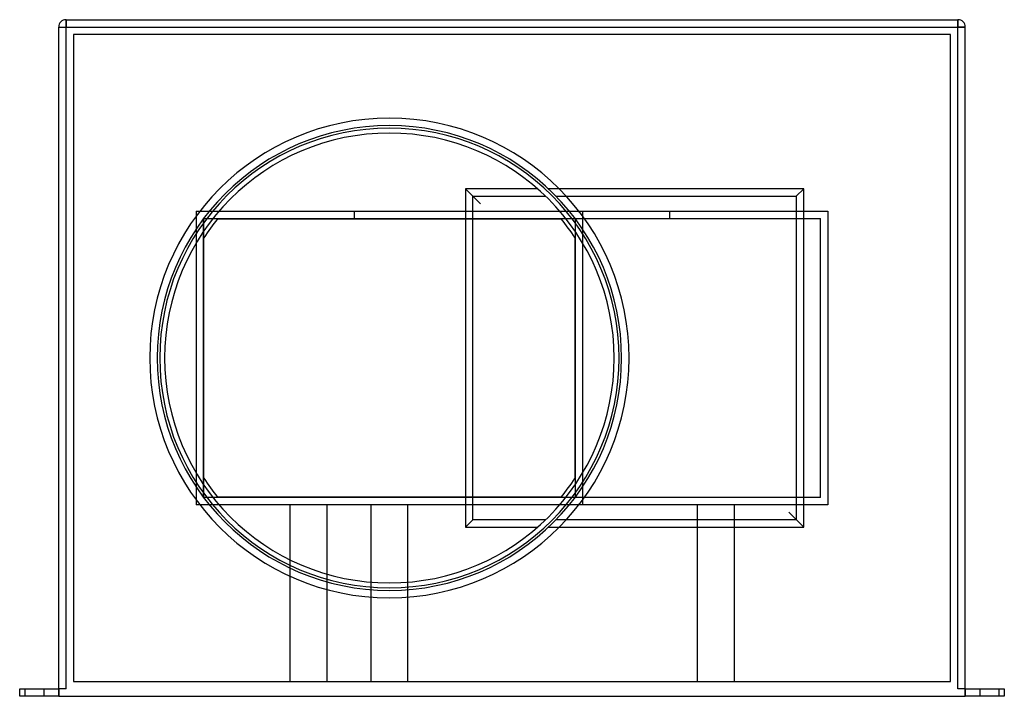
# Model space of a CAD drawing. Header units: millimetres. Extents: x -265 to 265, y -182 to 182.
import ezdxf

# ---------------------------------------------------------------- set-up
doc = ezdxf.new("R2010")
doc.units = ezdxf.units.MM
doc.layers.add('HIDDEN', color=7, linetype='Continuous')
doc.layers.add('THICK', color=7, linetype='Continuous')

msp = doc.modelspace()

# ---------------------------------------------------------------- linework, layer by layer
at = {"layer": 'HIDDEN'}
for p, q in [((-240, 182), (-240, 182)), ((-240, 182), (-240, 178)), ((240, 182), (240, 178)), ((240, 182), (240, 182)), ((-244, 178), (-244, 178)), ((-244, 178), (-240, 178)), ((-240, 178), (240, 178)), ((-240, -178), (-240, 178)), ((240, -178), (240, 178)), ((240, 178), (244, 178)), ((244, 178), (244, 178)), ((-236, 174), (-236, -174)), ((236, 174), (-236, 174)), ((-236, 174), (-236, 174)), ((236, -174), (236, 174)), ((236, 174), (236, 174)), ((-25, 91), (-25, 91)), ((13.75, 91), (-25, 91)), ((-25, 91), (-17, 83)), ((-25, 91), (-25, 74.9)), ((13.75, 91), (13.75, 91)), ((19.7, 91), (19.7, 91)), ((157, 91), (19.7, 91)), ((157, 91), (153, 87)), ((157, 91), (157, 91)), ((157, -91), (157, 91)), ((-21, 87), (18.1, 87)), ((-21, -87), (-21, 87)), ((23.76, 87), (153, 87)), ((153, 87), (153, -87)), ((-170, 79), (-157.65, 79)), ((-170, 79), (-170, 61.85)), ((-170, 79), (-170, 79)), ((-166, 75), (166, 75)), ((-166, -75), (-166, 75)), ((-166, 75), (-166, 75)), ((-166, 75), (-166, 75)), ((-166, 75), (-166, -75)), ((-158.47, 74.9), (26.47, 74.9)), ((-158.47, 74.9), (-158.47, 74.9)), ((-85, 79), (-85, 75)), ((-25, 74.9), (-25, 74.9)), ((-25, 74.9), (-25, -74.9)), ((25.65, 79), (170, 79)), ((26.47, 74.9), (26.47, 74.9)), ((34, 75), (34, 75)), ((34, 75), (34, -75)), ((38, 79), (38, 79)), ((38, 79), (38, -79)), ((85, 75), (85, 79)), ((166, -75), (166, 75)), ((170, 79), (170, -79)), ((-165.9, 64.66), (-165.9, 64.66)), ((-165.9, -64.66), (-165.9, 64.66)), ((33.9, 64.66), (33.9, 64.66)), ((33.9, 64.66), (33.9, -64.66)), ((-170, -61.85), (-170, -79)), ((-165.9, -64.66), (-165.9, -64.66)), ((33.9, -64.66), (33.9, -64.66)), ((-157.65, -79), (-170, -79)), ((-170, -79), (-170, -79)), ((166, -75), (-166, -75)), ((-166, -75), (-166, -75)), ((-166, -75), (-166, -75)), ((-158.47, -74.9), (-158.47, -74.9)), ((26.47, -74.9), (-158.47, -74.9)), ((-25, -74.9), (-25, -91)), ((-25, -74.9), (-25, -74.9)), ((170, -79), (25.65, -79)), ((26.47, -74.9), (26.47, -74.9)), ((34, -75), (34, -75)), ((38, -79), (38, -79)), ((99.6, -79), (99.6, -174)), ((99.6, -79), (99.6, -174)), ((119.6, -79), (119.6, -174)), ((119.6, -79), (119.6, -174)), ((157, -91), (149, -83)), ((-25, -91), (-21, -87)), ((18.1, -87), (-21, -87)), ((153, -87), (23.76, -87)), ((-25, -91), (13.75, -91)), ((-25, -91), (-25, -91)), ((13.75, -91), (13.75, -91)), ((19.7, -91), (19.7, -91)), ((19.7, -91), (157, -91)), ((157, -91), (157, -91)), ((-119.6, -108.48), (-119.6, -174)), ((-99.6, -116.24), (-99.6, -174)), ((-76, -120.59), (-76, -174)), ((-56, -174), (-56, -120.59)), ((-236, -174), (236, -174)), ((-236, -174), (-236, -174)), ((236, -174), (236, -174)), ((-265, -178), (-265, -178)), ((-262, -182), (-262, -178)), ((-262, -182), (-262, -178)), ((-252, -178), (-252, -182)), ((-252, -178), (-252, -182)), ((-244, -182), (-244, -178)), ((-244, -178), (-244, -178)), ((244, -178), (244, -182)), ((244, -178), (244, -178)), ((252, -182), (252, -178)), ((252, -182), (252, -178)), ((262, -178), (262, -182)), ((262, -178), (262, -182)), ((265, -178), (265, -178)), ((-265, -182), (-265, -182)), ((265, -182), (265, -182))]:
    msp.add_line(p, q, dxfattribs=at)
for radius, start, end in [(123.62, 90, 270), (123.62, 0, 90), (119, 140.9933, 147.0869), (119, 32.9131, 39.0067), (123.62, 270, 0), (119, 212.9131, 219.0067), (119, 320.9933, 327.0869)]:
    msp.add_arc((-66, 0), radius, start, end, dxfattribs=at)
at = {"layer": 'THICK'}
for p, q in [((-240, 178), (-240, 182)), ((-240, 182), (240, 182)), ((240, 178), (240, 182)), ((-244, 178), (-240, 178)), ((-244, -178), (-244, 178)), ((-240, 178), (240, 178)), ((-240, -178), (-240, 178)), ((240, -178), (240, 178)), ((244, 178), (240, 178)), ((244, -178), (244, 178)), ((-157.65, 79), (25.65, 79)), ((-170, 61.85), (-170, -61.85)), ((25.65, -79), (-157.65, -79)), ((-119.6, -79), (-119.6, -108.48)), ((-99.6, -79), (-99.6, -116.24)), ((-76, -79), (-76, -120.59)), ((-56, -120.59), (-56, -79)), ((-265, -178), (-244, -178)), ((-265, -182), (-265, -178)), ((-240, -178), (-244, -178)), ((-244, -178), (-244, -182)), ((244, -178), (240, -178)), ((244, -182), (244, -178)), ((244, -178), (265, -178)), ((265, -178), (265, -182)), ((-244, -182), (-265, -182)), ((-244, -182), (244, -182)), ((265, -182), (244, -182))]:
    msp.add_line(p, q, dxfattribs=at)
for centre, radius, start, end in [((-240, 178), 4, 90, 180), ((240, 178), 4, 0, 90), ((-66, 0), 129, 0, 180), ((-66, 0), 125, 90, 180), ((-66, 0), 123.62, 90, 180), ((-66, 0), 125, 0, 90), ((-66, 0), 123.62, 270, 90), ((-66, 0), 121, 0, 180), ((-66, 0), 129, 180, 0), ((-66, 0), 123.62, 180, 270), ((-66, 0), 121, 180, 0), ((-66, 0), 125, 180, 270), ((-66, 0), 125, 270, 0)]:
    msp.add_arc(centre, radius, start, end, dxfattribs=at)

doc.saveas('drawing.dxf')
